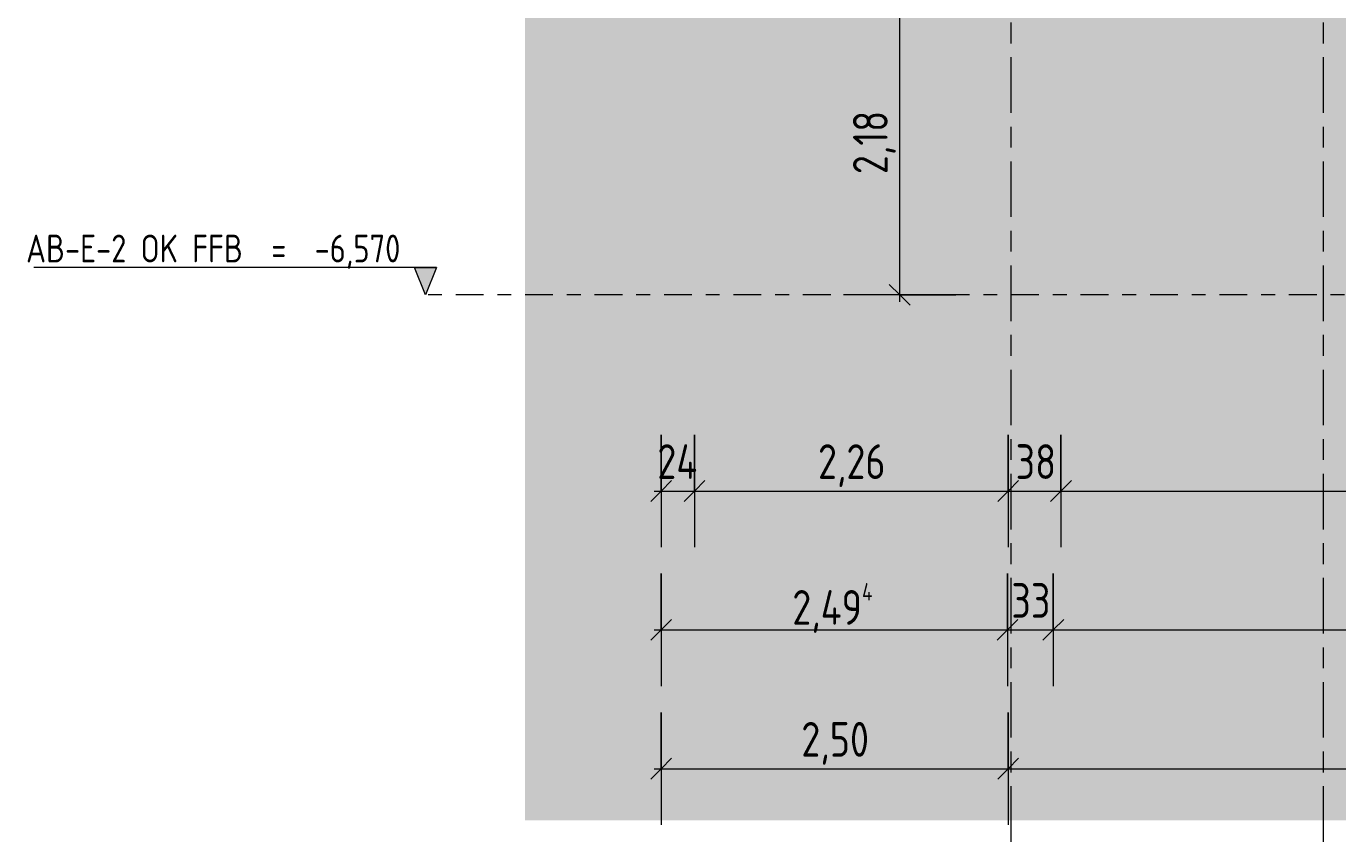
# Model space of a CAD drawing. Header units: metres. Extents: x -34 to 182, y -15 to 869.
# Tile 23 of 46: x 35.86 to 45.31, y -13.3 to -7.43. Entities that reach past the tile are written whole.
import ezdxf

# ---------------------------------------------------------------- set-up
doc = ezdxf.new("R2010")
doc.units = ezdxf.units.M
doc.linetypes.add('_Ebene_', pattern=[0.4, 0.2, -0.1, 0, -0.1])
doc.linetypes.add('_Rasterlinie_', pattern=[0.75, 0.4, -0.1, 0.15, -0.1])
for name, color, linetype, lineweight in [('A_Bem', 7, 'Continuous', 5), ('A_Bem-100', 7, 'Continuous', 5), ('A_Detailelemente', 7, 'Continuous', 9), ('A_Ebenen', 130, 'Continuous', 5), ('A_Geschossdecken_Schraffur', 7, 'Continuous', 5), ('A_Raster', 128, 'Continuous', 5)]:
    doc.layers.add(name, color=color, linetype=linetype, lineweight=lineweight)
doc.styles.add('ISOCPEUR', font='isocpeur.ttf', dxfattribs={"width": 0.8, "height": 0.2})
doc.styles.add('ISOCPEUR_1', font='isocpeur.ttf', dxfattribs={"width": 0.8, "height": 0.25})
doc.dimstyles.new('BLB-Standard_2_5_Aussen', dxfattribs={"dimscale": 0.3048, "dimtxt": 0.248995, "dimasz": 0.492126, "dimexe": 1.32874, "dimexo": 0.0625, "dimgap": 0.032808, "dimtad": 1, "dimdec": 1, "dimlfac": 100, "dimrnd": 0.1, "dimdsep": 46, "dimtxsty": 'ISOCPEUR_1', "dimblk1": 'OBLIQUE', "dimblk2": 'OBLIQUE', "dimsah": 1, "dimcen": 0.09, "dimdle": 0.164042, "dimazin": 0, "dimtfac": 1, "dimtdec": 4, "dimtix": 1, "dimtmove": 0, "dimatfit": 3, "dimfxl": 1.32874, "dimfxlon": 1, "dimtvp": 1, "dimtolj": 1, "dimtzin": 0, "dimarcsym": 2})
doc.dimstyles.new('BLB-Standard_2_5_Aussen_1', dxfattribs={"dimscale": 0.3048, "dimtxt": 0.248995, "dimasz": 0.492126, "dimexe": 1.32874, "dimexo": 0.0625, "dimgap": 0.032808, "dimtad": 1, "dimrnd": 0.001, "dimzin": 0, "dimdsep": 46, "dimtxsty": 'ISOCPEUR_1', "dimblk1": 'OBLIQUE', "dimblk2": 'OBLIQUE', "dimsah": 1, "dimcen": 0.09, "dimdle": 0.164042, "dimazin": 0, "dimtfac": 1, "dimtdec": 4, "dimtix": 1, "dimtmove": 0, "dimatfit": 3, "dimfxl": 1.32874, "dimfxlon": 1, "dimtvp": 1, "dimtolj": 1, "dimtzin": 0, "dimarcsym": 2})

# ---------------------------------------------------------------- blocks, each defined once
blk = doc.blocks.new('Ebene - Rohbau-1046864-F')
at = {"layer": 'A_Ebenen'}
blk.add_hatch(color=256, dxfattribs=at).paths.add_polyline_path([(26.6717, -2.5987), (26.5924, -2.7951), (26.513, -2.5987)], flags=0)
at = {"layer": 'A_Ebenen', "color": 170, "lineweight": 9}
for p, q in [((26.513, -2.5987), (26.5924, -2.7951)), ((26.513, -2.5987), (29.413, -2.5987)), ((26.5924, -2.7951), (26.6717, -2.5987))]:
    blk.add_line(p, q, dxfattribs=at)
at = {"layer": 'A_Ebenen', "color": 251, "lineweight": 9}
for p, q in [((26.6717, -2.5987), (26.513, -2.5987)), ((26.513, -2.5987), (26.5924, -2.7951)), ((26.5924, -2.7951), (26.6717, -2.5987))]:
    blk.add_line(p, q, dxfattribs=at)
blk = doc.blocks.new('DIMBLOCK95-F')
at = {"layer": 'A_Bem-100'}
for p, q in [((40.4356, -12.3724), (40.4356, -13.1824)), ((40.4356, -12.7774), (40.4356, -12.3724)), ((42.9356, -12.3724), (42.9356, -13.1824)), ((42.9356, -12.7774), (42.9356, -12.3724)), ((40.3856, -12.7774), (42.9356, -12.7774))]:
    blk.add_line(p, q, dxfattribs=at)
at = {"layer": 'A_Bem-100', "lineweight": 9}
for p, q in [((40.4356, -12.7774), (40.5106, -12.7024)), ((42.9356, -12.7774), (43.0106, -12.7024)), ((40.4356, -12.7774), (40.3606, -12.8524)), ((42.9356, -12.7774), (42.8606, -12.8524))]:
    blk.add_line(p, q, dxfattribs=at)
at = {"layer": 'A_Bem-100', "color": 0, "insert": (41.4453, -12.4408), "char_height": 0.25, "width": 0.576635, "attachment_point": 1, "line_spacing_factor": 1.149209, "style": 'ISOCPEUR_1'}
blk.add_mtext('2,50', dxfattribs=at)
blk = doc.blocks.new('_Oblique')
at = {"color": 0, "linetype": 'ByBlock', "lineweight": -2}
blk.add_line((-0.5, -0.5), (0.5, 0.5), dxfattribs=at)
blk = doc.blocks.new('DIMBLOCK96-F')
at = {"layer": 'A_Bem-100'}
for p, q in [((42.9356, -12.3724), (42.9356, -13.1824)), ((42.9356, -12.7774), (42.9356, -12.3724)), ((94.786, -12.3724), (94.786, -13.1824)), ((94.786, -12.7774), (94.786, -12.3724)), ((42.9356, -12.7774), (94.786, -12.7774))]:
    blk.add_line(p, q, dxfattribs=at)
at = {"layer": 'A_Bem-100', "lineweight": 9}
for p, q in [((42.9356, -12.7774), (43.0106, -12.7024)), ((94.786, -12.7774), (94.861, -12.7024)), ((42.9356, -12.7774), (42.8606, -12.8524)), ((94.786, -12.7774), (94.711, -12.8524))]:
    blk.add_line(p, q, dxfattribs=at)
at = {"layer": 'A_Bem-100', "color": 0, "insert": (68.572, -12.4408), "char_height": 0.25, "width": 0.693157, "attachment_point": 1, "line_spacing_factor": 1.149209, "style": 'ISOCPEUR_1'}
blk.add_mtext('51,85', dxfattribs=at)
blk = doc.blocks.new('DIMBLOCK97-F')
at = {"layer": 'A_Bem-100', "lineweight": 9}
for p, q in [((42.1543, -7.1851), (42.0793, -7.1101)), ((42.1543, -7.1851), (42.2293, -7.2601)), ((42.1543, -9.3651), (42.0793, -9.2901)), ((42.1543, -9.3651), (42.2293, -9.4401))]:
    blk.add_line(p, q, dxfattribs=at)
at = {"layer": 'A_Bem-100'}
for p, q in [((42.5593, -7.1851), (41.7493, -7.1851)), ((42.1543, -9.4151), (42.1543, -7.1851)), ((42.1543, -7.1851), (42.5593, -7.1851)), ((42.5593, -9.3651), (41.7493, -9.3651)), ((42.1543, -9.3651), (42.5593, -9.3651))]:
    blk.add_line(p, q, dxfattribs=at)
at = {"layer": 'A_Bem-100', "color": 0, "insert": (41.8177, -8.4954), "char_height": 0.25, "width": 0.528831, "attachment_point": 1, "rotation": 90, "line_spacing_factor": 1.149209, "style": 'ISOCPEUR_1'}
blk.add_mtext('2,18', dxfattribs=at)
blk = doc.blocks.new('DIMBLOCK113-F')
at = {"layer": 'A_Bem-100'}
for p, q in [((40.4356, -11.3724), (40.4356, -12.1824)), ((40.4356, -11.7774), (40.4356, -11.3724)), ((42.93, -11.3724), (42.93, -12.1824)), ((42.93, -11.7774), (42.93, -11.3724)), ((40.3856, -11.7774), (42.93, -11.7774))]:
    blk.add_line(p, q, dxfattribs=at)
at = {"layer": 'A_Bem-100', "lineweight": 9}
for p, q in [((40.4356, -11.7774), (40.5106, -11.7024)), ((42.93, -11.7774), (43.005, -11.7024)), ((40.4356, -11.7774), (40.3606, -11.8524)), ((42.93, -11.7774), (42.855, -11.8524))]:
    blk.add_line(p, q, dxfattribs=at)
at = {"layer": 'A_Bem-100', "color": 0, "insert": (41.3803, -11.4408), "char_height": 0.25, "width": 0.726023, "attachment_point": 1, "line_spacing_factor": 1.149209, "style": 'ISOCPEUR_1'}
blk.add_mtext('2,49\\A2\\H0.5x;\\S4^  ;\\H2x;', dxfattribs=at)
blk = doc.blocks.new('DIMBLOCK114-F')
at = {"layer": 'A_Bem-100'}
for p, q in [((42.93, -11.3724), (42.93, -12.1824)), ((42.93, -11.7774), (42.93, -11.3724)), ((43.26, -11.3724), (43.26, -12.1824)), ((43.26, -11.7774), (43.26, -11.3724)), ((42.93, -11.7774), (43.26, -11.7774))]:
    blk.add_line(p, q, dxfattribs=at)
at = {"layer": 'A_Bem-100', "lineweight": 9}
for p, q in [((42.93, -11.7774), (43.005, -11.7024)), ((43.26, -11.7774), (43.335, -11.7024)), ((42.93, -11.7774), (42.855, -11.8524)), ((43.26, -11.7774), (43.185, -11.8524))]:
    blk.add_line(p, q, dxfattribs=at)
at = {"layer": 'A_Bem-100', "color": 0, "insert": (42.9581, -11.4408), "char_height": 0.25, "width": 0.328652, "attachment_point": 1, "line_spacing_factor": 1.149209, "style": 'ISOCPEUR_1'}
blk.add_mtext('33', dxfattribs=at)
blk = doc.blocks.new('DIMBLOCK115-F')
at = {"layer": 'A_Bem-100'}
for p, q in [((43.26, -11.3724), (43.26, -12.1824)), ((43.26, -11.7774), (43.26, -11.3724)), ((57.4862, -11.3724), (57.4862, -12.1824)), ((57.4862, -11.7774), (57.4862, -11.3724)), ((43.26, -11.7774), (57.4862, -11.7774))]:
    blk.add_line(p, q, dxfattribs=at)
at = {"layer": 'A_Bem-100', "lineweight": 9}
for p, q in [((43.26, -11.7774), (43.335, -11.7024)), ((57.4862, -11.7774), (57.5612, -11.7024)), ((43.26, -11.7774), (43.185, -11.8524)), ((57.4862, -11.7774), (57.4112, -11.8524))]:
    blk.add_line(p, q, dxfattribs=at)
at = {"layer": 'A_Bem-100', "color": 0, "insert": (50.0295, -11.4408), "char_height": 0.25, "width": 0.824618, "attachment_point": 1, "line_spacing_factor": 1.149209, "style": 'ISOCPEUR_1'}
blk.add_mtext('14,22\\A2\\H0.5x;\\S6^  ;\\H2x;', dxfattribs=at)
blk = doc.blocks.new('DIMBLOCK144-F')
at = {"layer": 'A_Bem-100'}
for p, q in [((40.4356, -10.3724), (40.4356, -11.1824)), ((40.4356, -10.7774), (40.4356, -10.3724)), ((40.6756, -10.3724), (40.6756, -11.1824)), ((40.6756, -10.7774), (40.6756, -10.3724)), ((40.3856, -10.7774), (40.6756, -10.7774))]:
    blk.add_line(p, q, dxfattribs=at)
at = {"layer": 'A_Bem-100', "lineweight": 9}
for p, q in [((40.4356, -10.7774), (40.5106, -10.7024)), ((40.6756, -10.7774), (40.7506, -10.7024)), ((40.4356, -10.7774), (40.3606, -10.8524)), ((40.6756, -10.7774), (40.6006, -10.8524))]:
    blk.add_line(p, q, dxfattribs=at)
at = {"layer": 'A_Bem-100', "color": 0, "insert": (40.4087, -10.4408), "char_height": 0.25, "width": 0.352554, "attachment_point": 1, "line_spacing_factor": 1.149209, "style": 'ISOCPEUR_1'}
blk.add_mtext('24', dxfattribs=at)
blk = doc.blocks.new('DIMBLOCK145-F')
at = {"layer": 'A_Bem-100'}
for p, q in [((40.6756, -10.3724), (40.6756, -11.1824)), ((40.6756, -10.7774), (40.6756, -10.3724)), ((42.9356, -10.3724), (42.9356, -11.1824)), ((42.9356, -10.7774), (42.9356, -10.3724)), ((40.6756, -10.7774), (42.9356, -10.7774))]:
    blk.add_line(p, q, dxfattribs=at)
at = {"layer": 'A_Bem-100', "lineweight": 9}
for p, q in [((40.6756, -10.7774), (40.7506, -10.7024)), ((42.9356, -10.7774), (43.0106, -10.7024)), ((40.6756, -10.7774), (40.6006, -10.8524)), ((42.9356, -10.7774), (42.8606, -10.8524))]:
    blk.add_line(p, q, dxfattribs=at)
at = {"layer": 'A_Bem-100', "color": 0, "insert": (41.5653, -10.4408), "char_height": 0.25, "width": 0.576635, "attachment_point": 1, "line_spacing_factor": 1.149209, "style": 'ISOCPEUR_1'}
blk.add_mtext('2,26', dxfattribs=at)
blk = doc.blocks.new('DIMBLOCK146-F')
at = {"layer": 'A_Bem-100'}
for p, q in [((42.9356, -10.3724), (42.9356, -11.1824)), ((42.9356, -10.7774), (42.9356, -10.3724)), ((43.3156, -10.3724), (43.3156, -11.1824)), ((43.3156, -10.7774), (43.3156, -10.3724)), ((42.9356, -10.7774), (43.3156, -10.7774))]:
    blk.add_line(p, q, dxfattribs=at)
at = {"layer": 'A_Bem-100', "lineweight": 9}
for p, q in [((42.9356, -10.7774), (43.0106, -10.7024)), ((43.3156, -10.7774), (43.3906, -10.7024)), ((42.9356, -10.7774), (42.8606, -10.8524)), ((43.3156, -10.7774), (43.2406, -10.8524))]:
    blk.add_line(p, q, dxfattribs=at)
at = {"layer": 'A_Bem-100', "color": 0, "insert": (42.9886, -10.4408), "char_height": 0.25, "width": 0.328652, "attachment_point": 1, "line_spacing_factor": 1.149209, "style": 'ISOCPEUR_1'}
blk.add_mtext('38', dxfattribs=at)
blk = doc.blocks.new('DIMBLOCK147-F')
at = {"layer": 'A_Bem-100'}
for p, q in [((43.3156, -10.3724), (43.3156, -11.1824)), ((43.3156, -10.7774), (43.3156, -10.3724)), ((51.4548, -10.3724), (51.4548, -11.1824)), ((51.4548, -10.7774), (51.4548, -10.3724)), ((43.3156, -10.7774), (51.4548, -10.7774))]:
    blk.add_line(p, q, dxfattribs=at)
at = {"layer": 'A_Bem-100', "lineweight": 9}
for p, q in [((43.3156, -10.7774), (43.3906, -10.7024)), ((51.4548, -10.7774), (51.5298, -10.7024)), ((43.3156, -10.7774), (43.2406, -10.8524)), ((51.4548, -10.7774), (51.3798, -10.8524))]:
    blk.add_line(p, q, dxfattribs=at)
at = {"layer": 'A_Bem-100', "color": 0, "insert": (47.12, -10.4408), "char_height": 0.25, "width": 0.63639, "attachment_point": 1, "line_spacing_factor": 1.149209, "style": 'ISOCPEUR_1'}
blk.add_mtext('8,13\\A2\\H0.5x;\\S9^  ;\\H2x;', dxfattribs=at)

msp = doc.modelspace()

# ---------------------------------------------------------------- hatches: boundary and pattern name
at = {"layer": 'A_Detailelemente'}
msp.add_hatch(color=254, dxfattribs=at).paths.add_polyline_path([(72.0582, -13.1485), (97.4159, -13.1485), (97.4159, -4.1477), (94.786, -4.1014), (94.786, -9.5651), (95.136, -9.5651), (95.136, -10.0651), (93.936, -10.0651), (93.936, -9.5651), (71.2035, -9.5651), (71.2035, -10.0651), (70.2035, -10.0651), (70.2035, -9.5651), (58.2009, -9.5651), (58.2009, -10.0651), (57.2009, -10.0651), (57.2009, -9.5651), (57.551, -9.5651), (57.551, -7.1851), (52.0347, -7.1851), (52.0347, -8.0351), (51.114, -8.0351), (51.114, -7.1851), (43.6656, -7.1851), (43.6656, -8.0351), (42.5856, -8.0351), (42.5856, -7.1851), (40.4356, -7.1851), (40.4356, -3.611), (40.2592, -3.621), (39.4553, -3.6308), (39.4553, -13.1485), (68.4356, -13.1485)], flags=0)
at = {"layer": 'A_Geschossdecken_Schraffur', "lineweight": 9}
msp.add_hatch(color=253, dxfattribs=at).paths.add_polyline_path([(42.5856, -8.0351), (43.6656, -8.0351), (43.6656, -7.1851), (42.5856, -7.1851), (42.5856, -7.3972)], flags=0)

# ---------------------------------------------------------------- linework, layer by layer
at = {"layer": 'A_Ebenen', "color": 170, "linetype": '_Ebene_', "lineweight": 9}
msp.add_line((98.1569, -9.3651), (38.7395, -9.3651), dxfattribs=at)
at = {"layer": 'A_Raster', "linetype": '_Rasterlinie_', "lineweight": 9}
for p, q in [((42.9563, -13.3036), (42.9563, 13.0853)), ((45.206, -13.3036), (45.206, 13.0853))]:
    msp.add_line(p, q, dxfattribs=at)

# ---------------------------------------------------------------- block references
at = {"layer": 'A_Ebenen', "color": 251, "lineweight": 9, "extrusion": (0, 0, -1)}
msp.add_blockref('Ebene - Rohbau-1046864-F', (-65.3319, -6.57), dxfattribs=at)

# ---------------------------------------------------------------- texts
at = {"layer": 'A_Ebenen', "color": 7, "insert": (35.8623, -8.9309), "char_height": 0.2, "width": 3.315779, "attachment_point": 1, "style": 'ISOCPEUR'}
msp.add_mtext('AB-E-2 OK FFB  =  -6,570', dxfattribs=at)

# ---------------------------------------------------------------- dimensions: what is measured, and where the dimension line sits
at = {"layer": 'A_Bem'}
dim = msp.add_linear_dim(base=(42.1543, -7.1851), p1=(42.5593, -9.3651), p2=(42.5593, -7.1851), angle=90, dimstyle='BLB-Standard_2_5_Aussen_1', override={"dimpost": '<>', "dimfxl": 2.18}, dxfattribs=at)
dim.commit()
dim.dimension.update_dxf_attribs({"geometry": 'DIMBLOCK97-F', "text_midpoint": (42.0193, -8.2751)})
for base, p1, p2, dimstyle, override, picture, middle in [((40.6756, -10.7774), (40.4356, -10.3724), (40.6756, -10.3724), 'BLB-Standard_2_5_Aussen', {"dimpost": '<>', "dimfxl": 0.24}, 'DIMBLOCK144-F', (40.5556, -10.6424)), ((42.9356, -10.7774), (40.6756, -10.3724), (42.9356, -10.3724), 'BLB-Standard_2_5_Aussen_1', {"dimpost": '<>', "dimfxl": 2.26}, 'DIMBLOCK145-F', (41.8056, -10.6424)), ((43.3156, -10.7774), (42.9356, -10.3724), (43.3156, -10.3724), 'BLB-Standard_2_5_Aussen', {"dimpost": '<>', "dimfxl": 0.38}, 'DIMBLOCK146-F', (43.1256, -10.6424)), ((43.26, -11.7774), (42.93, -11.3724), (43.26, -11.3724), 'BLB-Standard_2_5_Aussen', {"dimpost": '<>', "dimfxl": 0.330001}, 'DIMBLOCK114-F', (43.095, -11.6424)), ((42.9356, -12.7774), (40.4356, -12.3724), (42.9356, -12.3724), 'BLB-Standard_2_5_Aussen_1', {"dimpost": '<>', "dimfxl": 2.5}, 'DIMBLOCK95-F', (41.6856, -12.6424)), ((94.786, -12.7774), (42.9356, -12.3724), (94.786, -12.3724), 'BLB-Standard_2_5_Aussen_1', {"dimpost": '<>', "dimfxl": 51.850392}, 'DIMBLOCK96-F', (68.8608, -12.6424))]:
    dim = msp.add_linear_dim(base=base, p1=p1, p2=p2, dimstyle=dimstyle, override=override, dxfattribs=at)
    dim.commit()
    dim.dimension.update_dxf_attribs({"geometry": picture, "text_midpoint": middle})
for base, p1, p2, text, override, picture, middle in [((51.4548, -10.7774), (43.3156, -10.3724), (51.4548, -10.3724), '\\A1;8,13\\Q;{\\A1;{\\H0.5x;\\S9^ ;}}', {"dimpost": '<>', "dimfxl": 8.13927}, 'DIMBLOCK147-F', (47.3852, -10.6174)), ((42.93, -11.7774), (40.4356, -11.3724), (42.93, -11.3724), '\\A1;2,49\\Q;{\\A1;{\\H0.5x;\\S4^ ;}}', {"dimpost": '<>', "dimfxl": 2.494465}, 'DIMBLOCK113-F', (41.6828, -11.6174)), ((57.4862, -11.7774), (43.26, -11.3724), (57.4862, -11.3724), '\\A1;14,22\\Q;{\\A1;{\\H0.5x;\\S6^ ;}}', {"dimpost": '<>', "dimfxl": 14.226145}, 'DIMBLOCK115-F', (50.3731, -11.6174))]:
    dim = msp.add_linear_dim(base=base, p1=p1, p2=p2, text=text, dimstyle='BLB-Standard_2_5_Aussen_1', override=override, dxfattribs=at)
    dim.commit()
    dim.dimension.update_dxf_attribs({"geometry": picture, "text_midpoint": middle})

doc.saveas('drawing.dxf')
